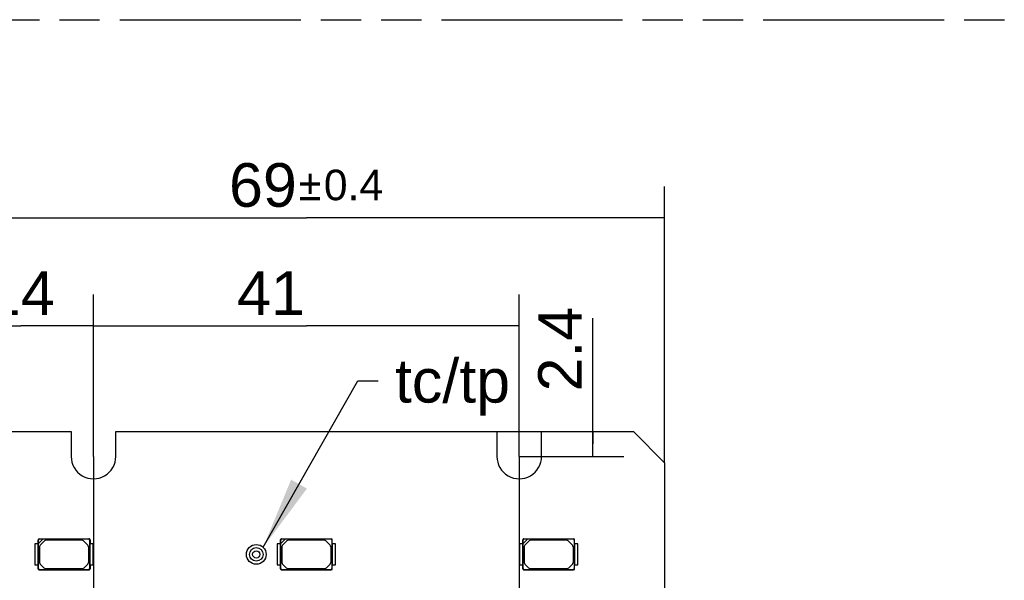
# Model space of a CAD drawing. Header units: millimetres. Extents: x 0 to 210, y 0 to 297.
# Tile 7 of 19: x 76 to 124, y 156 to 183. Entities that reach past the tile are written whole.
import ezdxf
from ezdxf.enums import TextEntityAlignment as Align

# ---------------------------------------------------------------- set-up
doc = ezdxf.new("R2010")
doc.units = ezdxf.units.MM
doc.header["$LTSCALE"] = 19.36
doc.linetypes.add('PHANTOM', pattern=[0.8, 0.45, -0.05, 0.1, -0.05, 0.1, -0.05])
doc.layers.get('0').update_dxf_attribs({"linetype": 'CONTINUOUS'})
for name, color, linetype in [('DEFAULT_3', 7, 'PHANTOM'), ('Z_DIM_2D', 7, 'CONTINUOUS'), ('Z_NOTICE', 7, 'CONTINUOUS')]:
    doc.layers.add(name, color=color, linetype=linetype)
doc.styles.get("Standard").update_dxf_attribs({"font": 'txt', "width": 0.7})
doc.styles.add('TEXTSTYLE_3', font='helveticaneueltw1g-ltcn.otf')
doc.styles.add('TEXTSTYLE_4', font='gdt', dxfattribs={"width": 0.7})
doc.dimstyles.new('DIMSTYLE_1', dxfattribs={"dimtxt": 2.1, "dimasz": 3.5, "dimexe": 1.5, "dimexo": 0, "dimgap": 0.525, "dimtad": 1, "dimdec": 3, "dimlfac": 2, "dimdsep": 46, "dimtxsty": 'TEXTSTYLE_3', "dimblk": '_FILLED', "dimblk1": '_FILLED', "dimblk2": '_FILLED', "dimcen": 0.09, "dimclrt": 5, "dimadec": 0, "dimazin": 0, "dimtol": 1, "dimtp": 0.4, "dimtm": 0.4, "dimtfac": 1, "dimtdec": 3, "dimtofl": 0, "dimtmove": 0, "dimatfit": 3, "dimldrblk": '_FILLED', "dimfxl": 0, "dimtolj": 1, "dimarcsym": 0})
doc.dimstyles.new('DIMSTYLE_2', dxfattribs={"dimtxt": 2.1, "dimasz": 3.5, "dimexe": 1.5, "dimexo": 0, "dimgap": 0.525, "dimtad": 1, "dimdec": 3, "dimlfac": 2, "dimdsep": 46, "dimtxsty": 'TEXTSTYLE_3', "dimblk": '_FILLED', "dimblk1": '_FILLED', "dimblk2": '_FILLED', "dimcen": 0.09, "dimclrt": 5, "dimadec": 0, "dimazin": 0, "dimtp": 0.1, "dimtm": 0.1, "dimtfac": 1, "dimtdec": 3, "dimtofl": 0, "dimtmove": 0, "dimatfit": 3, "dimldrblk": '_FILLED', "dimfxl": 0, "dimtolj": 1, "dimarcsym": 0})
doc.dimstyles.new('DIMSTYLE_3', dxfattribs={"dimtxt": 2.1, "dimasz": 3.5, "dimexe": 1.5, "dimexo": 0, "dimgap": 0.525, "dimtad": 1, "dimdec": 3, "dimlfac": 2, "dimdsep": 46, "dimtxsty": 'TEXTSTYLE_3', "dimblk": '_FILLED', "dimblk1": '_FILLED', "dimblk2": '_FILLED', "dimcen": 0.09, "dimclrt": 5, "dimadec": 0, "dimazin": 0, "dimtp": 0.3, "dimtm": 0.3, "dimtfac": 1, "dimtdec": 3, "dimtofl": 0, "dimtmove": 0, "dimatfit": 3, "dimldrblk": '_FILLED', "dimfxl": 0, "dimtolj": 1, "dimarcsym": 0})
doc.dimstyles.new('DIMSTYLE_4', dxfattribs={"dimtxt": 2.1, "dimasz": 3.5, "dimexe": 1.5, "dimexo": 0, "dimgap": 0.525, "dimtad": 1, "dimdec": 3, "dimlfac": 2, "dimdsep": 46, "dimtxsty": 'TEXTSTYLE_3', "dimblk": '_FILLED', "dimblk1": '_FILLED', "dimblk2": '_FILLED', "dimcen": 0.09, "dimclrt": 5, "dimadec": 0, "dimazin": 0, "dimtp": 0.2, "dimtm": 0.2, "dimtfac": 1, "dimtdec": 3, "dimtofl": 0, "dimtmove": 0, "dimatfit": 3, "dimldrblk": '_FILLED', "dimfxl": 0, "dimtolj": 1, "dimarcsym": 0})
doc.dimstyles.get("Standard").update_dxf_attribs({"dimtxt": 3.5, "dimasz": 3.5, "dimexe": 1.5, "dimexo": 0, "dimtad": 1, "dimdec": 3, "dimdsep": 46, "dimtxsty": 'Standard', "dimblk": '_FILLED', "dimblk1": '_FILLED', "dimblk2": '_FILLED', "dimcen": 0.09, "dimclrt": 5, "dimadec": 0, "dimazin": 0, "dimtol": 1, "dimtp": 0.001, "dimtm": 0.001, "dimtfac": 1, "dimtdec": 3, "dimtofl": 0, "dimtmove": 0, "dimatfit": 3, "dimldrblk": '_FILLED', "dimfxl": 0, "dimtolj": 1, "dimarcsym": 0})

# ---------------------------------------------------------------- blocks, each defined once
blk = doc.blocks.new('*D4')
at = {"layer": 'Z_DIM_2D', "color": 2, "linetype": 'Continuous'}
for p, q in [((103.874, 162.253), (103.874, 168.309)), ((99.264, 162.853), (105.374, 162.853)), ((103.874, 162.853), (103.874, 162.253)), ((103.874, 161.653), (103.874, 162.253)), ((100.339, 161.653), (105.374, 161.653))]:
    blk.add_line(p, q, dxfattribs=at)
at = {"layer": 'Z_DIM_2D', "color": 5, "linetype": 'Continuous', "style": 'TEXTSTYLE_3'}
blk.add_text('2.4', height=2.1, rotation=90, dxfattribs=at).set_placement((103.349, 164.783))
blk = doc.blocks.new('_FILLED')
at = {"color": 0, "linetype": 'ByBlock'}
blk.add_solid([(0, 0), (-1, 0.125), (-1, -0.125)], dxfattribs=at)
blk = doc.blocks.new('_NONE')
blk = doc.blocks.new('*D5')
at = {"layer": 'Z_DIM_2D', "color": 2, "linetype": 'Continuous'}
for p, q in [((72.839, 161.353), (72.839, 174.648)), ((107.339, 161.353), (107.339, 174.648)), ((72.839, 173.148), (90.089, 173.148)), ((107.339, 173.148), (90.089, 173.148))]:
    blk.add_line(p, q, dxfattribs=at)
at = {"layer": 'Z_DIM_2D', "color": 5, "linetype": 'Continuous'}
for s, height, style, p in [('69', 2.1, 'TEXTSTYLE_3', (87.997, 173.673)), ('`', 1.47, 'TEXTSTYLE_4', (90.265, 173.988)), ('0.4', 1.47, 'TEXTSTYLE_3', (92.357, 173.988))]:
    blk.add_text(s, height=height, dxfattribs=dict(at, style=style)).set_placement(p, align=Align.CENTER)
blk = doc.blocks.new('*D6')
at = {"layer": 'Z_DIM_2D', "color": 2, "linetype": 'Continuous'}
for p, q in [((79.839, 161.653), (79.839, 169.442)), ((100.339, 161.653), (100.339, 169.442)), ((79.839, 167.942), (90.089, 167.942)), ((100.339, 167.942), (90.089, 167.942))]:
    blk.add_line(p, q, dxfattribs=at)
at = {"layer": 'Z_DIM_2D', "color": 5, "linetype": 'Continuous', "style": 'TEXTSTYLE_3'}
blk.add_text('41', height=2.1, dxfattribs=at).set_placement((88.384, 168.467), align=Align.CENTER)
blk = doc.blocks.new('*D7')
at = {"layer": 'Z_DIM_2D', "color": 2, "linetype": 'Continuous'}
for p, q in [((72.839, 161.353), (72.839, 169.442)), ((79.839, 161.653), (79.839, 169.442)), ((72.839, 167.942), (76.339, 167.942)), ((79.839, 167.942), (76.339, 167.942))]:
    blk.add_line(p, q, dxfattribs=at)
at = {"layer": 'Z_DIM_2D', "color": 5, "linetype": 'Continuous', "style": 'TEXTSTYLE_3'}
blk.add_text('14', height=2.1, dxfattribs=at).set_placement((76.339, 168.467), align=Align.CENTER)
blk = doc.blocks.new('*D8')
at = {"layer": 'Z_DIM_2D', "color": 2, "linetype": 'Continuous'}
for p, q in [((79.839, 161.653), (79.839, 141.546)), ((90.089, 152.453), (90.089, 141.546)), ((79.839, 143.046), (84.964, 143.046)), ((90.089, 143.046), (84.964, 143.046))]:
    blk.add_line(p, q, dxfattribs=at)
at = {"layer": 'Z_DIM_2D', "color": 5, "linetype": 'Continuous', "style": 'TEXTSTYLE_3'}
blk.add_text('20.5', height=2.1, dxfattribs=at).set_placement((84.964, 143.571), align=Align.CENTER)
blk = doc.blocks.new('*D9')
at = {"layer": 'Z_DIM_2D', "color": 2, "linetype": 'Continuous'}
for p, q in [((100.339, 161.653), (100.339, 141.546)), ((90.089, 152.453), (90.089, 141.546)), ((90.089, 143.046), (95.214, 143.046)), ((100.339, 143.046), (95.214, 143.046))]:
    blk.add_line(p, q, dxfattribs=at)
at = {"layer": 'Z_DIM_2D', "color": 5, "linetype": 'Continuous', "style": 'TEXTSTYLE_3'}
blk.add_text('20.5', height=2.1, dxfattribs=at).set_placement((95.214, 143.571), align=Align.CENTER)

msp = doc.modelspace()

# ---------------------------------------------------------------- linework, layer by layer
at = {"color": 7, "linetype": 'Continuous'}
for p, q in [((74.33856, 162.85259), (78.76356, 162.85259)), ((78.76356, 162.85259), (78.76356, 161.65259)), ((80.91356, 161.65259), (80.91356, 162.85259)), ((80.91356, 162.85259), (99.26356, 162.85259)), ((99.26356, 162.85259), (99.26356, 161.65259)), ((101.41356, 162.85259), (105.83856, 162.85259)), ((101.41356, 161.65259), (101.41356, 162.85259)), ((107.33856, 161.35259), (105.83856, 162.85259)), ((107.33856, 161.35259), (107.33856, 152.55259)), ((77.0219, 157.44009), (77.0219, 156.44009)), ((77.17746, 157.44009), (77.0219, 157.44009)), ((77.17184, 157.44009), (77.17184, 157.64022)), ((77.17746, 156.44009), (77.17746, 157.44009)), ((77.19412, 157.46231), (77.19412, 157.61794)), ((77.3969, 157.66509), (77.1969, 157.46509)), ((77.1969, 156.26501), (77.1969, 157.46509)), ((77.22177, 157.69014), (79.62198, 157.69014)), ((77.39968, 157.66787), (77.24405, 157.66787)), ((77.47887, 157.5858), (77.27619, 157.38312)), ((79.59698, 157.66509), (77.3969, 157.66509)), ((79.2894, 157.61509), (77.54958, 157.61509)), ((79.56761, 157.3783), (79.36011, 157.5858)), ((79.6469, 157.61517), (79.6469, 156.26501)), ((79.66634, 157.44009), (79.66634, 156.44009)), ((79.81882, 157.44009), (79.66634, 157.44009)), ((79.67196, 157.64017), (79.67196, 157.44009)), ((79.81882, 156.44009), (79.81882, 157.44009)), ((88.68856, 157.44009), (88.68856, 156.44009)), ((88.84412, 157.44009), (88.68856, 157.44009)), ((88.83851, 157.44009), (88.83851, 157.64017)), ((88.84412, 156.44009), (88.84412, 157.44009)), ((88.86079, 157.46231), (88.86079, 157.61794)), ((89.06356, 157.66509), (88.86356, 157.46509)), ((88.86356, 156.26501), (88.86356, 157.46509)), ((88.88849, 157.69014), (91.2887, 157.69014)), ((89.06634, 157.66787), (88.91071, 157.66787)), ((89.14553, 157.5858), (88.94285, 157.38312)), ((91.26364, 157.66509), (89.06356, 157.66509)), ((90.95606, 157.61509), (89.21624, 157.61509)), ((91.23428, 157.3783), (91.02678, 157.5858)), ((91.31356, 157.61517), (91.31356, 156.26501)), ((91.33301, 157.44009), (91.33301, 156.44009)), ((91.48549, 157.44009), (91.33301, 157.44009)), ((91.33862, 157.44009), (91.33862, 157.64022)), ((91.48549, 156.44009), (91.48549, 157.44009)), ((100.51079, 157.44009), (100.35523, 157.44009)), ((100.35523, 157.44009), (100.35523, 156.44009)), ((100.50517, 157.44009), (100.50517, 157.64017)), ((100.51079, 156.44009), (100.51079, 157.44009)), ((100.52745, 157.46231), (100.52745, 157.61794)), ((100.73023, 157.66509), (100.53023, 157.46509)), ((100.53023, 156.26501), (100.53023, 157.46509)), ((100.55515, 157.69014), (102.95536, 157.69014)), ((100.73301, 157.66787), (100.57738, 157.66787)), ((100.8122, 157.5858), (100.60952, 157.38312)), ((102.93031, 157.66509), (100.73023, 157.66509)), ((102.62273, 157.61509), (100.88291, 157.61509)), ((102.90094, 157.3783), (102.69344, 157.5858)), ((102.98023, 157.61517), (102.98023, 156.26501)), ((103.15215, 157.44009), (102.99967, 157.44009)), ((102.99967, 157.44009), (102.99967, 156.44009)), ((103.00529, 157.44009), (103.00529, 157.64022)), ((103.15215, 156.44009), (103.15215, 157.44009)), ((77.2469, 157.31241), (77.2469, 156.54043)), ((79.5969, 157.30759), (79.5969, 156.54525)), ((88.91356, 157.31241), (88.91356, 156.54043)), ((91.26356, 157.30759), (91.26356, 156.54525)), ((100.58023, 157.31241), (100.58023, 156.54043)), ((102.93023, 157.30759), (102.93023, 156.54525)), ((77.0219, 156.44009), (77.17746, 156.44009)), ((77.17184, 156.24001), (77.17184, 156.44009)), ((77.27619, 156.46972), (77.45153, 156.29438)), ((79.38745, 156.29438), (79.56761, 156.47454)), ((79.66634, 156.44009), (79.81882, 156.44009)), ((79.67196, 156.44009), (79.67196, 156.24001)), ((88.68856, 156.44009), (88.84412, 156.44009)), ((88.83851, 156.24001), (88.83851, 156.44009)), ((88.94285, 156.46972), (89.1182, 156.29438)), ((91.05411, 156.29438), (91.23428, 156.47454)), ((91.33301, 156.44009), (91.48549, 156.44009)), ((91.33862, 156.23996), (91.33862, 156.44009)), ((100.35523, 156.44009), (100.51079, 156.44009)), ((100.50517, 156.24001), (100.50517, 156.44009)), ((100.60952, 156.46972), (100.78486, 156.29438)), ((102.72078, 156.29438), (102.90094, 156.47454)), ((102.99967, 156.44009), (103.15215, 156.44009)), ((103.00529, 156.23996), (103.00529, 156.44009)), ((77.22182, 156.19003), (79.62198, 156.19003)), ((77.24682, 156.21509), (79.59698, 156.21509)), ((77.52224, 156.26509), (79.31673, 156.26509)), ((88.88849, 156.19003), (91.2887, 156.19003)), ((88.91349, 156.21509), (91.26364, 156.21509)), ((89.18891, 156.26509), (90.9834, 156.26509)), ((100.55515, 156.19003), (102.95536, 156.19003)), ((100.58015, 156.21509), (102.93031, 156.21509)), ((100.85557, 156.26509), (102.65006, 156.26509))]:
    msp.add_line(p, q, dxfattribs=at)
at = {"color": 9, "linetype": 'Continuous'}
for p, q in [((77.19412, 157.61794), (77.17184, 157.64022)), ((77.22177, 157.69014), (77.24405, 157.66787)), ((79.59698, 157.66509), (79.62203, 157.69014)), ((79.67196, 157.64022), (79.6469, 157.61517)), ((88.86079, 157.61794), (88.83851, 157.64022)), ((88.88843, 157.69014), (88.91071, 157.66787)), ((91.26364, 157.66509), (91.2887, 157.69014)), ((91.33862, 157.64022), (91.31356, 157.61517)), ((100.52745, 157.61794), (100.50517, 157.64022)), ((100.5551, 157.69014), (100.57738, 157.66787)), ((102.93031, 157.66509), (102.95536, 157.69014)), ((103.00529, 157.64022), (102.98023, 157.61517)), ((77.17184, 156.23996), (77.1969, 156.26501)), ((77.24682, 156.21509), (77.22177, 156.19003)), ((79.62203, 156.19003), (79.59698, 156.21509)), ((79.6469, 156.26501), (79.67196, 156.23996)), ((88.83851, 156.23996), (88.86356, 156.26501)), ((88.91349, 156.21509), (88.88843, 156.19003)), ((91.2887, 156.19003), (91.26364, 156.21509)), ((91.31356, 156.26501), (91.33862, 156.23996)), ((100.50517, 156.23996), (100.53023, 156.26501)), ((100.58015, 156.21509), (100.5551, 156.19003)), ((102.95536, 156.19003), (102.93031, 156.21509)), ((102.98023, 156.26501), (103.00529, 156.23996))]:
    msp.add_line(p, q, dxfattribs=at)
at = {"color": 7, "linetype": 'Continuous'}
for radius in [0.475, 0.325, 0.175]:
    msp.add_circle((87.67606, 156.93759), radius, dxfattribs=at)
for centre, radius, start, end in [((79.83856, 161.65259), 1.075, 179.999472, 360), ((100.33857, 161.65259), 1.075, 180, 0.00053), ((77.54958, 157.51509), 0.1, 90, 135), ((79.2894, 157.51509), 0.1, 45, 90), ((89.21624, 157.51509), 0.1, 90, 135), ((90.95606, 157.51509), 0.1, 45, 90), ((100.88291, 157.51509), 0.1, 90, 135), ((102.62273, 157.51509), 0.1, 45, 90), ((77.3469, 157.31241), 0.1, 135, 180), ((79.4969, 157.30759), 0.1, 0, 45), ((89.01356, 157.31241), 0.1, 135, 180), ((91.16356, 157.30759), 0.1, 0, 45), ((100.68023, 157.31241), 0.1, 135, 180), ((102.83023, 157.30759), 0.1, 0, 45), ((77.3469, 156.54043), 0.1, 180, 225), ((79.4969, 156.54525), 0.1, 315, 360), ((89.01356, 156.54043), 0.1, 180, 225), ((91.16356, 156.54525), 0.1, 315, 360), ((100.68023, 156.54043), 0.1, 180, 225), ((102.83023, 156.54525), 0.1, 315, 360), ((77.52224, 156.36509), 0.1, 225, 270), ((79.31673, 156.36509), 0.1, 270, 315), ((89.18891, 156.36509), 0.1, 225, 270), ((90.9834, 156.36509), 0.1, 270, 315), ((100.85557, 156.36509), 0.1, 225, 270), ((102.65006, 156.36509), 0.1, 270, 315)]:
    msp.add_arc(centre, radius, start, end, dxfattribs=at)
for centre, major_axis, start_param, end_param in [((77.22192, 157.64007), (0.03546, -0.03546), 2.35773295, 3.92545235), ((77.2442, 157.61779), (0.03546, -0.03546), 2.35773295, 3.92545235), ((79.59682, 157.61501), (-0.03546, -0.03546), 2.35773295, 3.92545235), ((88.91086, 157.61779), (0.03546, -0.03546), 2.35773295, 3.92545235), ((91.26349, 157.61501), (-0.03546, -0.03546), 2.35773295, 3.92545235), ((91.28854, 157.64007), (-0.03546, -0.03546), 2.35773295, 3.92545235), ((100.57753, 157.61779), (0.03546, -0.03546), 2.35773295, 3.92545235), ((102.93015, 157.61501), (-0.03546, -0.03546), 2.35773295, 3.92545235), ((102.95521, 157.64007), (-0.03546, -0.03546), 2.35773295, 3.92545235), ((77.24698, 156.26517), (0.03546, 0.03546), 2.35773295, 3.92545235), ((79.59682, 156.26517), (0.03546, -0.03546), -0.7838597, 0.7838597), ((88.91364, 156.26517), (0.03546, 0.03546), 2.35773295, 3.92545235), ((91.26349, 156.26517), (0.03546, -0.03546), -0.7838597, 0.7838597), ((91.28854, 156.24011), (-0.03546, 0.03546), 2.35773295, 3.92545235), ((100.58031, 156.26517), (0.03546, 0.03546), 2.35773295, 3.92545235), ((102.93015, 156.26517), (0.03546, -0.03546), -0.7838597, 0.7838597), ((102.95521, 156.24011), (-0.03546, 0.03546), 2.35773295, 3.92545235)]:
    msp.add_ellipse(centre, major_axis=major_axis, ratio=0.9969278, start_param=start_param, end_param=end_param, dxfattribs=at)
for points in [[(79.67196, 157.64017), (79.67196, 157.65292), (79.66135, 157.67954), (79.63473, 157.69014), (79.62198, 157.69014)], [(88.88849, 157.69014), (88.87573, 157.69014), (88.84911, 157.67954), (88.83851, 157.65292), (88.83851, 157.64017)], [(100.55515, 157.69014), (100.5424, 157.69014), (100.51578, 157.67954), (100.50517, 157.65292), (100.50517, 157.64017)], [(77.17184, 156.24001), (77.17184, 156.22726), (77.18245, 156.20064), (77.20907, 156.19003), (77.22182, 156.19003)], [(79.62198, 156.19003), (79.63473, 156.19003), (79.66135, 156.20064), (79.67196, 156.22726), (79.67196, 156.24001)], [(88.83851, 156.24001), (88.83851, 156.22726), (88.84911, 156.20064), (88.87573, 156.19003), (88.88849, 156.19003)], [(100.50517, 156.24001), (100.50517, 156.22726), (100.51578, 156.20064), (100.5424, 156.19003), (100.55515, 156.19003)]]:
    msp.add_open_spline(points, degree=3, dxfattribs=at)
at = {"layer": 'DEFAULT_3', "color": 91, "linetype": 'PHANTOM', "true_color": 0x80ff80}
msp.add_line((50.12864, 182.68), (150.12864, 182.68), dxfattribs=at)

# ---------------------------------------------------------------- texts
at = {"layer": 'Z_NOTICE', "color": 5, "linetype": 'Continuous', "style": 'TEXTSTYLE_3'}
msp.add_text(' tc/tp', height=2.1, dxfattribs=at).set_placement((93.53776, 164.24618))

# ---------------------------------------------------------------- dimensions: what is measured, and where the dimension line sits
at = {"layer": 'Z_DIM_2D', "color": 2, "linetype": 'Continuous'}
for base, p1, p2, dimstyle, picture, middle in [((107.33856, 173.14805), (72.83856, 161.35259), (107.33856, 161.35259), 'DIMSTYLE_1', '*D5', (90.08856, 173.14805)), ((79.83856, 167.94187), (72.83856, 161.35259), (79.83856, 161.65259), 'DIMSTYLE_4', '*D7', (76.39342, 167.94187)), ((100.33857, 167.94187), (79.83856, 161.65259), (100.33857, 161.65259), 'DIMSTYLE_3', '*D6', (88.1485, 167.94187)), ((90.08856, 143.04562), (79.83856, 161.65259), (90.08856, 152.45259), 'DIMSTYLE_4', '*D8', (84.96748, 143.04562))]:
    dim = msp.add_linear_dim(base=base, p1=p1, p2=p2, dimstyle=dimstyle, override={"dimblk1": 'NONE', "dimblk2": 'NONE', "dimsah": 1}, dxfattribs=at)
    dim.commit()
    dim.dimension.update_dxf_attribs({"geometry": picture, "text_midpoint": middle, "dimtype": 160})
for base, p1, p2, angle, dimstyle, picture, middle in [((103.87442, 161.65259), (99.26356, 162.85259), (100.33857, 161.65259), 270, 'DIMSTYLE_2', '*D4', (103.87442, 166.56153)), ((90.08856, 143.04562), (100.33857, 161.65259), (90.08856, 152.45259), 180, 'DIMSTYLE_4', '*D9', (95.21748, 143.04562))]:
    dim = msp.add_linear_dim(base=base, p1=p1, p2=p2, angle=angle, dimstyle=dimstyle, override={"dimblk1": 'NONE', "dimblk2": 'NONE', "dimsah": 1}, dxfattribs=at)
    dim.commit()
    dim.dimension.update_dxf_attribs({"geometry": picture, "text_midpoint": middle, "dimtype": 160})

# ---------------------------------------------------------------- leaders
at = {"layer": 'Z_NOTICE', "color": 2, "linetype": 'Continuous'}
msp.add_leader([(88.00775, 157.27757), (92.55924, 165.29618), (93.53776, 165.29618)], dimstyle='Standard', override={"dimtad": 0}, dxfattribs=at)

doc.saveas('drawing.dxf')
